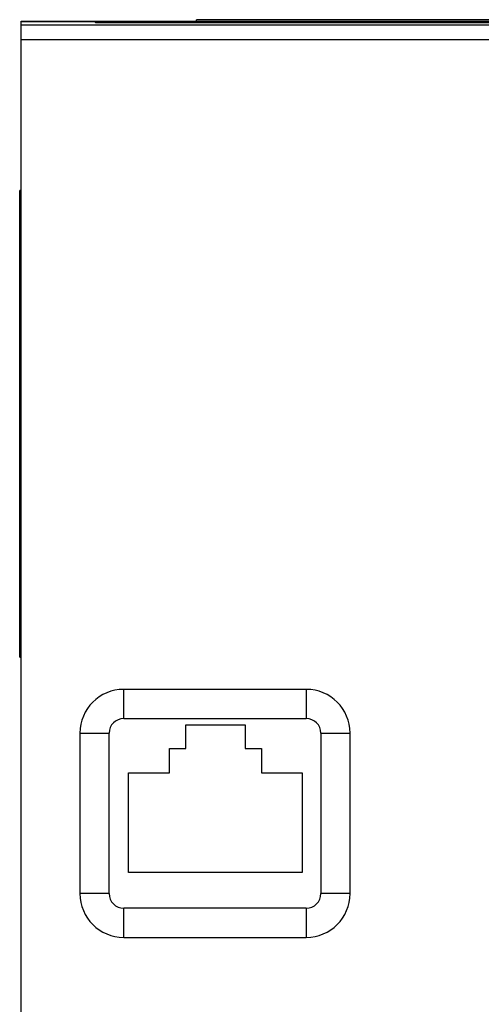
# Model space of a CAD drawing. Header units: millimetres. Extents: x 20 to 170, y 84 to 186.
# Tile 2 of 10: x 20 to 52, y 119 to 186. Entities that reach past the tile are written whole.
import ezdxf

# ---------------------------------------------------------------- set-up
doc = ezdxf.new("R2010")
doc.units = ezdxf.units.MM
doc.header["$LTSCALE"] = 17.512232
doc.layers.get('0').update_dxf_attribs({"linetype": 'CONTINUOUS'})

msp = doc.modelspace()

# ---------------------------------------------------------------- linework, layer by layer
at = {"color": 7, "linetype": 'Continuous'}
for p, q in [((20.27, 185.908), (20.27, 185.934)), ((20.27, 185.934), (22.448, 185.934)), ((20.27, 185.908), (25.296, 185.908)), ((20.27, 95.963), (20.27, 185.907)), ((20.27, 185.907), (25.297, 185.907)), ((170.27, 185.67), (20.27, 185.67)), ((22.463, 185.934), (35.168, 185.934)), ((25.297, 185.907), (25.296, 185.907)), ((25.297, 185.907), (25.375, 185.83)), ((165.165, 185.83), (25.375, 185.83)), ((32.27, 185.934), (32.27, 186.034)), ((167.27, 186.034), (32.27, 186.034)), ((35.168, 185.83), (35.168, 185.934)), ((35.17, 185.934), (161.213, 185.934)), ((20.27, 184.671), (170.27, 184.671)), ((20.17, 142.334), (20.17, 174.334)), ((20.27, 174.334), (20.17, 174.334)), ((20.17, 171.834), (20.27, 171.834)), ((20.27, 144.834), (20.17, 144.834)), ((20.17, 142.334), (20.27, 142.334)), ((27.294, 138.139), (27.294, 140.139)), ((39.794, 140.139), (27.294, 140.139)), ((39.794, 140.139), (39.794, 138.139)), ((27.294, 138.139), (39.794, 138.139)), ((31.54, 136.079), (31.54, 137.701)), ((31.54, 137.701), (35.6, 137.701)), ((35.6, 137.701), (35.6, 136.079)), ((24.294, 137.139), (24.294, 126.139)), ((24.294, 137.139), (26.294, 137.139)), ((26.294, 126.139), (26.294, 137.139)), ((40.794, 137.139), (40.794, 126.139)), ((40.794, 137.139), (42.794, 137.139)), ((42.794, 126.139), (42.794, 137.139)), ((30.42, 134.409), (30.42, 136.079)), ((30.42, 136.079), (31.54, 136.079)), ((35.6, 136.079), (36.72, 136.079)), ((36.72, 136.079), (36.72, 134.409)), ((27.615, 127.579), (27.615, 134.409)), ((27.615, 134.409), (30.42, 134.409)), ((36.72, 134.409), (39.525, 134.409)), ((39.525, 134.409), (39.525, 127.579)), ((39.525, 127.579), (27.615, 127.579)), ((26.294, 126.139), (24.294, 126.139)), ((42.794, 126.139), (40.794, 126.139)), ((27.294, 123.139), (27.294, 125.139)), ((39.794, 125.139), (27.294, 125.139)), ((39.794, 125.139), (39.794, 123.139)), ((27.294, 123.139), (39.794, 123.139))]:
    msp.add_line(p, q, dxfattribs=at)
for centre, radius, start, end in [((27.294, 137.139), 3, 90, 180), ((39.794, 137.139), 3, 0, 90), ((27.294, 137.139), 1, 90, 180), ((39.794, 137.139), 1, 0, 90), ((27.294, 126.139), 3, 180, 270), ((27.294, 126.139), 1, 180, 270), ((39.794, 126.139), 3, 270, 360), ((39.794, 126.139), 1, 270, 360)]:
    msp.add_arc(centre, radius, start, end, dxfattribs=at)
for points, knots in [([(22.273, 185.93), (22.273, 185.931), (22.273, 185.932), (22.273, 185.934), (22.273, 185.934)], [0, 0, 0, 0, 0.743925, 1, 1, 1, 1]), ([(22.368, 185.934), (22.368, 185.934), (22.368, 185.933), (22.369, 185.933), (22.369, 185.932)], [0, 0, 0, 0, 0.278445, 1, 1, 1, 1]), ([(22.448, 185.934), (22.447, 185.934), (22.447, 185.933), (22.447, 185.933), (22.447, 185.932)], [0, 0, 0, 0, 0.267232, 1, 1, 1, 1])]:
    msp.add_open_spline(points, degree=3, knots=knots, dxfattribs=at)

doc.saveas('drawing.dxf')
